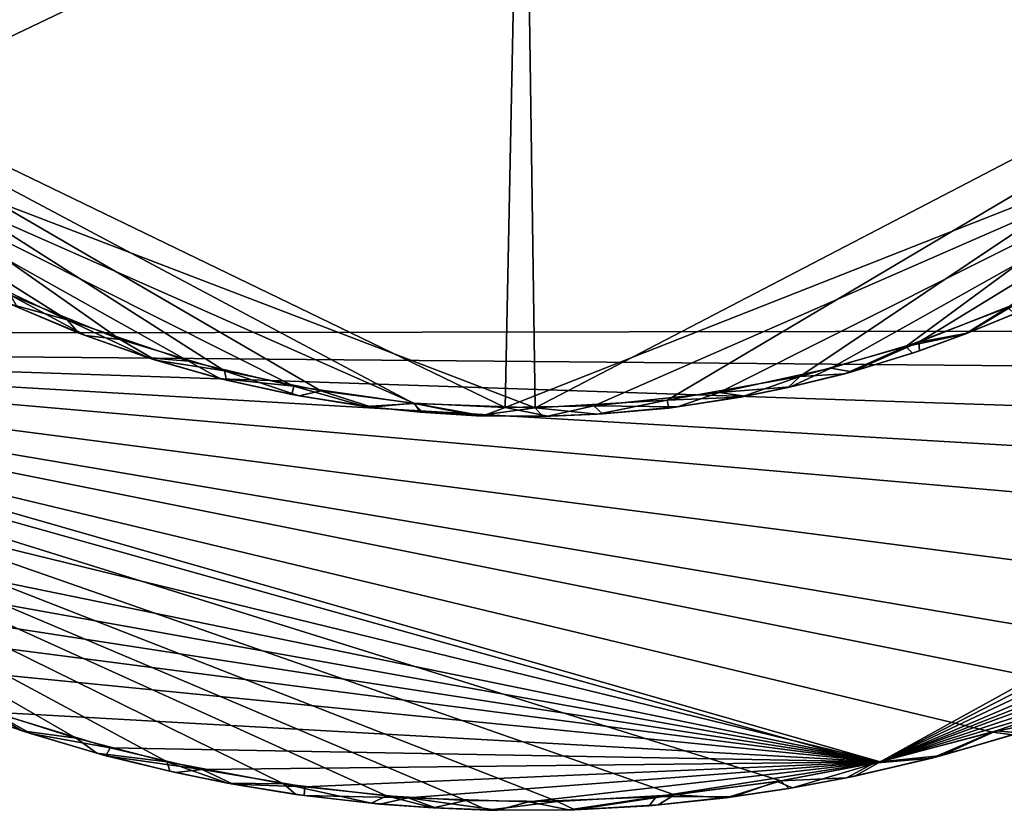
# Model space of a CAD drawing. Header units: inches. Extents: x -7.3 to 7.3, y -7.3 to 7.3.
# Tile 2 of 13: x -2.3 to 2.2, y -7.3 to -3.7. Entities that reach past the tile are written whole.
import ezdxf

# ---------------------------------------------------------------- set-up
doc = ezdxf.new("R2010")
doc.units = ezdxf.units.IN
doc.layers.get('0').update_dxf_attribs({"true_color": 0xc2ced6})

msp = doc.modelspace()

# ---------------------------------------------------------------- linework, layer by layer
for points in [[(-5.1056, -5.1411), (5.1239, -5.1234), (7.2075, 0.7445), (-5.1056, -5.1411)], [(-5.1056, -5.1411), (7.2075, 0.7445), (1.0348, -1.0349), (-5.1056, -5.1411)], [(0.021, -0.3764), (-0.0825, -5.4722), (-4.2497, -3.4546), (0.021, -0.3764)], [(-3.7011, -4.0355), (0.0534, -5.4739), (-0.021, -0.3764), (-3.7011, -4.0355)], [(3.797, -3.9419), (-0.0825, -5.4722), (0.021, -0.3764), (3.797, -3.9419)], [(-0.021, -0.3764), (0.0534, -5.4739), (4.4589, -3.1799), (-0.021, -0.3764)], [(-5.0268, -5.2195), (-0.0122, -0.9871), (4.931, -5.3079), (-5.0268, -5.2195)], [(0.6465, -5.4382), (4.4589, -3.1799), (0.0534, -5.4739), (0.6465, -5.4382)], [(0.6465, -5.4382), (1.2437, -5.3318), (4.4589, -3.1799), (0.6465, -5.4382)], [(1.2437, -5.3318), (1.721, -5.1967), (4.4589, -3.1799), (1.2437, -5.3318)], [(4.4589, -3.1799), (1.721, -5.1967), (2.179, -5.0225), (4.4589, -3.1799)], [(-0.0825, -5.4722), (-0.4964, -5.4518), (-4.2497, -3.4546), (-0.0825, -5.4722)], [(-0.9108, -5.3971), (-1.3439, -5.3072), (-4.2497, -3.4546), (-0.9108, -5.3971)], [(-0.4964, -5.4518), (-0.9108, -5.3971), (-4.2497, -3.4546), (-0.4964, -5.4518)], [(-1.3439, -5.3072), (-1.8133, -5.1652), (-4.2497, -3.4546), (-1.3439, -5.3072)], [(-1.8133, -5.1652), (-2.307, -4.9661), (-4.2497, -3.4546), (-1.8133, -5.1652)], [(-0.0825, -5.4722), (3.797, -3.9419), (0.3178, -5.4648), (-0.0825, -5.4722)], [(3.797, -3.9419), (0.8816, -5.4046), (0.3178, -5.4648), (3.797, -3.9419)], [(3.797, -3.9419), (1.3836, -5.2953), (0.8816, -5.4046), (3.797, -3.9419)], [(3.797, -3.9419), (1.7796, -5.1773), (1.3836, -5.2953), (3.797, -3.9419)], [(1.7796, -5.1773), (3.797, -3.9419), (2.2218, -5.003), (1.7796, -5.1773)], [(-3.7011, -4.0355), (-2.0523, -5.0772), (-1.5057, -5.2636), (-3.7011, -4.0355)], [(-3.7011, -4.0355), (-2.5851, -4.8254), (-2.0523, -5.0772), (-3.7011, -4.0355)], [(-0.4903, -5.4535), (-3.7011, -4.0355), (-1.0318, -5.376), (-0.4903, -5.4535)], [(-1.5057, -5.2636), (-1.0318, -5.376), (-3.7011, -4.0355), (-1.5057, -5.2636)], [(0.0534, -5.4739), (-3.7011, -4.0355), (-0.4903, -5.4535), (0.0534, -5.4739)], [(-2.0523, -5.0772), (-2.5851, -4.8254), (-2.3071, -5.0073), (-2.0523, -5.0772)], [(-1.9701, -5.1486), (-2.2762, -5.0212), (-2.307, -4.9661), (-1.9701, -5.1486)], [(-2.307, -4.9661), (-1.8133, -5.1652), (-1.9701, -5.1486), (-2.307, -4.9661)], [(1.7796, -5.1773), (2.2218, -5.003), (1.997, -5.1376), (1.7796, -5.1773)], [(2.2218, -5.003), (2.234, -5.0396), (1.997, -5.1376), (2.2218, -5.003)], [(-2.0004, -5.1371), (-2.0523, -5.0772), (-2.3071, -5.0073), (-2.0004, -5.1371)], [(-2.0004, -5.1371), (-2.3071, -5.0073), (-2.2762, -5.0212), (-2.0004, -5.1371)], [(-2.2762, -5.0212), (-1.9701, -5.1486), (-2.0004, -5.1371), (-2.2762, -5.0212)], [(2.179, -5.0225), (1.721, -5.1967), (1.9866, -5.1416), (2.179, -5.0225)], [(2.179, -5.0225), (1.9866, -5.1416), (2.2096, -5.0506), (2.179, -5.0225)], [(1.997, -5.1376), (2.234, -5.0396), (2.2096, -5.0506), (1.997, -5.1376)], [(-2.0523, -5.0772), (-2.0004, -5.1371), (-1.6867, -5.2489), (-2.0523, -5.0772)], [(-1.5057, -5.2636), (-2.0523, -5.0772), (-1.6867, -5.2489), (-1.5057, -5.2636)], [(2.2096, -5.0506), (1.9866, -5.1416), (1.997, -5.1376), (2.2096, -5.0506)], [(5.1239, -5.1234), (-5.1056, -5.1411), (1.6054, -7.066), (5.1239, -5.1234)], [(-1.6867, -5.2489), (-2.0004, -5.1371), (-1.9701, -5.1486), (-1.6867, -5.2489)], [(1.6054, -7.066), (4.8004, -5.4264), (5.1239, -5.1234), (1.6054, -7.066)], [(1.997, -5.1376), (1.7815, -5.2169), (1.7796, -5.1773), (1.997, -5.1376)], [(1.7815, -5.2169), (1.997, -5.1376), (1.9866, -5.1416), (1.7815, -5.2169)], [(1.6054, -7.066), (-5.1056, -5.1411), (-4.6869, -5.5276), (1.6054, -7.066)], [(-1.6549, -5.2588), (-1.9701, -5.1486), (-1.8133, -5.1652), (-1.6549, -5.2588)], [(-1.9701, -5.1486), (-1.6549, -5.2588), (-1.6867, -5.2489), (-1.9701, -5.1486)], [(-1.8133, -5.1652), (-1.3439, -5.3072), (-1.6549, -5.2588), (-1.8133, -5.1652)], [(1.3836, -5.2953), (1.7796, -5.1773), (1.4778, -5.3111), (1.3836, -5.2953)], [(1.7796, -5.1773), (1.7815, -5.2169), (1.4778, -5.3111), (1.7796, -5.1773)], [(1.721, -5.1967), (1.7514, -5.2272), (1.9866, -5.1416), (1.721, -5.1967)], [(1.9866, -5.1416), (1.7514, -5.2272), (1.7815, -5.2169), (1.9866, -5.1416)], [(4.6635, -5.5447), (4.3796, -5.7709), (-5.0268, -5.2195), (4.6635, -5.5447)], [(-5.0268, -5.2195), (4.3796, -5.7709), (4.0431, -6.0122), (-5.0268, -5.2195)], [(4.931, -5.3079), (4.6635, -5.5447), (-5.0268, -5.2195), (4.931, -5.3079)], [(-5.0268, -5.2195), (2.6334, -6.7501), (2.1108, -6.9324), (-5.0268, -5.2195)], [(3.0237, -6.5837), (-5.0268, -5.2195), (3.5305, -6.3294), (3.0237, -6.5837)], [(2.6334, -6.7501), (-5.0268, -5.2195), (3.0237, -6.5837), (2.6334, -6.7501)], [(-5.0268, -5.2195), (0.68, -7.2142), (0.1537, -7.2439), (-5.0268, -5.2195)], [(-5.0268, -5.2195), (1.5761, -7.0717), (1.1583, -7.1512), (-5.0268, -5.2195)], [(0.68, -7.2142), (-5.0268, -5.2195), (1.1583, -7.1512), (0.68, -7.2142)], [(2.1108, -6.9324), (1.5761, -7.0717), (-5.0268, -5.2195), (2.1108, -6.9324)], [(-5.0268, -5.2195), (4.0431, -6.0122), (3.5305, -6.3294), (-5.0268, -5.2195)], [(-5.0268, -5.2195), (-0.2594, -7.2401), (-0.615, -7.2188), (-5.0268, -5.2195)], [(-0.615, -7.2188), (-1.0791, -7.1652), (-5.0268, -5.2195), (-0.615, -7.2188)], [(-5.0268, -5.2195), (-1.0791, -7.1652), (-1.6017, -7.066), (-5.0268, -5.2195)], [(-2.4198, -6.8298), (-5.0268, -5.2195), (-2.011, -6.9598), (-2.4198, -6.8298)], [(-5.0268, -5.2195), (-1.6017, -7.066), (-2.011, -6.9598), (-5.0268, -5.2195)], [(-5.0268, -5.2195), (0.1537, -7.2439), (-0.2594, -7.2401), (-5.0268, -5.2195)], [(1.2437, -5.3318), (1.4466, -5.3199), (1.721, -5.1967), (1.2437, -5.3318)], [(1.721, -5.1967), (1.4466, -5.3199), (1.7514, -5.2272), (1.721, -5.1967)], [(1.4778, -5.3111), (1.7815, -5.2169), (1.7514, -5.2272), (1.4778, -5.3111)], [(-1.5057, -5.2636), (-1.6867, -5.2489), (-1.3659, -5.3409), (-1.5057, -5.2636)], [(-1.3659, -5.3409), (-1.6867, -5.2489), (-1.6549, -5.2588), (-1.3659, -5.3409)], [(-1.3439, -5.3072), (-1.335, -5.3485), (-1.6549, -5.2588), (-1.3439, -5.3072)], [(-1.6549, -5.2588), (-1.335, -5.3485), (-1.3659, -5.3409), (-1.6549, -5.2588)], [(-1.0318, -5.376), (-1.5057, -5.2636), (-1.3659, -5.3409), (-1.0318, -5.376)], [(1.7514, -5.2272), (1.4466, -5.3199), (1.4778, -5.3111), (1.7514, -5.2272)], [(-1.3439, -5.3072), (-1.0083, -5.42), (-1.335, -5.3485), (-1.3439, -5.3072)], [(-1.3439, -5.3072), (-0.9108, -5.3971), (-1.0083, -5.42), (-1.3439, -5.3072)], [(0.8816, -5.4046), (1.3836, -5.2953), (1.2024, -5.3794), (0.8816, -5.4046)], [(1.3836, -5.2953), (1.4778, -5.3111), (1.2024, -5.3794), (1.3836, -5.2953)], [(1.2024, -5.3794), (1.4778, -5.3111), (1.4466, -5.3199), (1.2024, -5.3794)], [(-1.0318, -5.376), (-1.3659, -5.3409), (-1.0413, -5.414), (-1.0318, -5.376)], [(-1.0413, -5.414), (-1.3659, -5.3409), (-1.335, -5.3485), (-1.0413, -5.414)], [(-1.335, -5.3485), (-1.0083, -5.42), (-1.0413, -5.414), (-1.335, -5.3485)], [(0.6465, -5.4382), (0.979, -5.4247), (1.2437, -5.3318), (0.6465, -5.4382)], [(1.2437, -5.3318), (0.979, -5.4247), (1.1909, -5.3819), (1.2437, -5.3318)], [(1.2437, -5.3318), (1.1909, -5.3819), (1.4466, -5.3199), (1.2437, -5.3318)], [(1.4466, -5.3199), (1.1909, -5.3819), (1.2024, -5.3794), (1.4466, -5.3199)], [(-1.0318, -5.376), (-1.0413, -5.414), (-0.7113, -5.4667), (-1.0318, -5.376)], [(-0.4903, -5.4535), (-1.0318, -5.376), (-0.7113, -5.4667), (-0.4903, -5.4535)], [(-0.6821, -5.4702), (-1.0083, -5.42), (-0.9108, -5.3971), (-0.6821, -5.4702)], [(-0.9108, -5.3971), (-0.4964, -5.4518), (-0.6821, -5.4702), (-0.9108, -5.3971)], [(0.8816, -5.4046), (1.2024, -5.3794), (0.9982, -5.4212), (0.8816, -5.4046)], [(1.1909, -5.3819), (0.979, -5.4247), (0.9982, -5.4212), (1.1909, -5.3819)], [(0.9982, -5.4212), (1.2024, -5.3794), (1.1909, -5.3819), (0.9982, -5.4212)], [(-0.7113, -5.4667), (-1.0413, -5.414), (-1.0083, -5.42), (-0.7113, -5.4667)], [(-1.0083, -5.42), (-0.6821, -5.4702), (-0.7113, -5.4667), (-1.0083, -5.42)], [(0.0534, -5.4739), (0.3338, -5.5024), (0.6465, -5.4382), (0.0534, -5.4739)], [(0.3178, -5.4648), (0.8816, -5.4046), (0.6931, -5.4694), (0.3178, -5.4648)], [(0.6465, -5.4382), (0.3338, -5.5024), (0.654, -5.4744), (0.6465, -5.4382)], [(0.6465, -5.4382), (0.654, -5.4744), (0.979, -5.4247), (0.6465, -5.4382)], [(0.979, -5.4247), (0.654, -5.4744), (0.6931, -5.4694), (0.979, -5.4247)], [(0.8816, -5.4046), (0.9982, -5.4212), (0.6931, -5.4694), (0.8816, -5.4046)], [(0.6931, -5.4694), (0.9982, -5.4212), (0.979, -5.4247), (0.6931, -5.4694)], [(4.434, -5.7315), (4.8004, -5.4264), (1.6054, -7.066), (4.434, -5.7315)], [(-0.4903, -5.4535), (-0.7113, -5.4667), (-0.4644, -5.4923), (-0.4903, -5.4535)], [(-0.4644, -5.4923), (-0.7113, -5.4667), (-0.6821, -5.4702), (-0.4644, -5.4923)], [(-0.4964, -5.4518), (-0.4535, -5.4933), (-0.6821, -5.4702), (-0.4964, -5.4518)], [(-0.6821, -5.4702), (-0.4535, -5.4933), (-0.4644, -5.4923), (-0.6821, -5.4702)], [(-0.4964, -5.4518), (-0.1804, -5.5098), (-0.4535, -5.4933), (-0.4964, -5.4518)], [(-0.4964, -5.4518), (-0.0825, -5.4722), (-0.1804, -5.5098), (-0.4964, -5.4518)], [(-0.4903, -5.4535), (-0.4644, -5.4923), (-0.2112, -5.5088), (-0.4903, -5.4535)], [(-0.4903, -5.4535), (-0.2112, -5.5088), (0.0534, -5.4739), (-0.4903, -5.4535)], [(-0.2112, -5.5088), (-0.4644, -5.4923), (-0.4535, -5.4933), (-0.2112, -5.5088)], [(0.0881, -5.5116), (0.0534, -5.4739), (-0.2112, -5.5088), (0.0881, -5.5116)], [(0.1095, -5.511), (-0.1804, -5.5098), (-0.0825, -5.4722), (0.1095, -5.511)], [(-0.0825, -5.4722), (0.3178, -5.4648), (0.1095, -5.511), (-0.0825, -5.4722)], [(0.0534, -5.4739), (0.0881, -5.5116), (0.3338, -5.5024), (0.0534, -5.4739)], [(0.3566, -5.5008), (0.1095, -5.511), (0.3178, -5.4648), (0.3566, -5.5008)], [(0.3178, -5.4648), (0.6931, -5.4694), (0.3566, -5.5008), (0.3178, -5.4648)], [(0.654, -5.4744), (0.3338, -5.5024), (0.3566, -5.5008), (0.654, -5.4744)], [(0.3566, -5.5008), (0.6931, -5.4694), (0.654, -5.4744), (0.3566, -5.5008)], [(1.6054, -7.066), (-4.6869, -5.5276), (-4.2519, -5.8659), (1.6054, -7.066)], [(-0.4535, -5.4933), (-0.1804, -5.5098), (-0.2112, -5.5088), (-0.4535, -5.4933)], [(0.0881, -5.5116), (-0.2112, -5.5088), (-0.1804, -5.5098), (0.0881, -5.5116)], [(-0.1804, -5.5098), (0.1095, -5.511), (0.0881, -5.5116), (-0.1804, -5.5098)], [(0.3338, -5.5024), (0.0881, -5.5116), (0.1095, -5.511), (0.3338, -5.5024)], [(0.1095, -5.511), (0.3566, -5.5008), (0.3338, -5.5024), (0.1095, -5.511)], [(3.988, -6.049), (4.434, -5.7315), (1.6054, -7.066), (3.988, -6.049)], [(-3.9621, -6.065), (1.6054, -7.066), (-4.2519, -5.8659), (-3.9621, -6.065)], [(1.6054, -7.066), (-3.9621, -6.065), (-3.6574, -6.2539), (1.6054, -7.066)], [(3.988, -6.049), (1.6054, -7.066), (3.6366, -6.2657), (3.988, -6.049)], [(-3.3487, -6.4243), (1.6054, -7.066), (-3.6574, -6.2539), (-3.3487, -6.4243)], [(1.6054, -7.066), (3.3281, -6.4354), (3.6366, -6.2657), (1.6054, -7.066)], [(-3.3487, -6.4243), (-2.9586, -6.6148), (1.6054, -7.066), (-3.3487, -6.4243)], [(3.3281, -6.4354), (1.6054, -7.066), (2.9324, -6.6256), (3.3281, -6.4354)], [(-2.9586, -6.6148), (-2.3873, -6.8424), (1.6054, -7.066), (-2.9586, -6.6148)], [(2.9324, -6.6256), (1.6054, -7.066), (2.5232, -6.7913), (2.9324, -6.6256)], [(2.1108, -6.9324), (2.6334, -6.7501), (2.4551, -6.8578), (2.1108, -6.9324)], [(2.5232, -6.7913), (1.6054, -7.066), (2.127, -6.9263), (2.5232, -6.7913)], [(2.5232, -6.7913), (2.127, -6.9263), (2.2286, -6.9348), (2.5232, -6.7913)], [(-2.5025, -6.8404), (-2.4198, -6.8298), (-2.2553, -6.9262), (-2.5025, -6.8404)], [(-2.4859, -6.8465), (-2.5025, -6.8404), (-2.2553, -6.9262), (-2.4859, -6.8465)], [(-2.3873, -6.8424), (-2.4859, -6.8465), (-2.217, -6.9387), (-2.3873, -6.8424)], [(-2.2553, -6.9262), (-2.217, -6.9387), (-2.4859, -6.8465), (-2.2553, -6.9262)], [(-2.4198, -6.8298), (-2.011, -6.9598), (-2.2553, -6.9262), (-2.4198, -6.8298)], [(1.6054, -7.066), (-2.3873, -6.8424), (-1.8591, -7.0019), (1.6054, -7.066)], [(-1.8591, -7.0019), (-2.3873, -6.8424), (-2.217, -6.9387), (-1.8591, -7.0019)], [(2.1108, -6.9324), (2.4551, -6.8578), (2.2014, -6.9434), (2.1108, -6.9324)], [(-2.2553, -6.9262), (-2.011, -6.9598), (-1.9191, -7.0269), (-2.2553, -6.9262)], [(-2.217, -6.9387), (-2.2553, -6.9262), (-1.9191, -7.0269), (-2.217, -6.9387)], [(-1.8591, -7.0019), (-2.217, -6.9387), (-1.8783, -7.0381), (-1.8591, -7.0019)], [(-1.9191, -7.0269), (-1.8783, -7.0381), (-2.217, -6.9387), (-1.9191, -7.0269)], [(1.5761, -7.0717), (2.1108, -6.9324), (1.8377, -7.0493), (1.5761, -7.0717)], [(1.8825, -7.0372), (2.127, -6.9263), (1.6054, -7.066), (1.8825, -7.0372)], [(1.8377, -7.0493), (2.1108, -6.9324), (2.2014, -6.9434), (1.8377, -7.0493)], [(1.8825, -7.0372), (1.8377, -7.0493), (2.2014, -6.9434), (1.8825, -7.0372)], [(2.127, -6.9263), (1.8825, -7.0372), (2.2286, -6.9348), (2.127, -6.9263)], [(2.2014, -6.9434), (2.2286, -6.9348), (1.8825, -7.0372), (2.2014, -6.9434)], [(-2.011, -6.9598), (-1.6017, -7.066), (-1.9191, -7.0269), (-2.011, -6.9598)], [(-1.9191, -7.0269), (-1.6017, -7.066), (-1.5896, -7.1082), (-1.9191, -7.0269)], [(-1.8783, -7.0381), (-1.9191, -7.0269), (-1.5896, -7.1082), (-1.8783, -7.0381)], [(-1.4449, -7.0998), (-1.8591, -7.0019), (-1.8783, -7.0381), (-1.4449, -7.0998)], [(-1.8783, -7.0381), (-1.5646, -7.1137), (-1.4449, -7.0998), (-1.8783, -7.0381)], [(-1.5896, -7.1082), (-1.5646, -7.1137), (-1.8783, -7.0381), (-1.5896, -7.1082)], [(1.6054, -7.066), (-1.8591, -7.0019), (-1.4449, -7.0998), (1.6054, -7.066)], [(1.6054, -7.066), (1.4916, -7.1297), (1.8825, -7.0372), (1.6054, -7.066)], [(1.8377, -7.0493), (1.8825, -7.0372), (1.4916, -7.1297), (1.8377, -7.0493)], [(-1.5896, -7.1082), (-1.6017, -7.066), (-1.3314, -7.1609), (-1.5896, -7.1082)], [(-1.6017, -7.066), (-1.0791, -7.1652), (-1.3314, -7.1609), (-1.6017, -7.066)], [(-0.9828, -7.1777), (1.6054, -7.066), (-1.4449, -7.0998), (-0.9828, -7.1777)], [(-0.5181, -7.2279), (1.6054, -7.066), (-0.9828, -7.1777), (-0.5181, -7.2279)], [(-0.5181, -7.2279), (0.0247, -7.2454), (1.6054, -7.066), (-0.5181, -7.2279)], [(1.6054, -7.066), (0.0247, -7.2454), (0.5981, -7.2224), (1.6054, -7.066)], [(1.1414, -7.1542), (1.6054, -7.066), (0.5981, -7.2224), (1.1414, -7.1542)], [(1.6054, -7.066), (1.1414, -7.1542), (1.2114, -7.182), (1.6054, -7.066)], [(1.1583, -7.1512), (1.5761, -7.0717), (1.4541, -7.1373), (1.1583, -7.1512)], [(1.6054, -7.066), (1.2114, -7.182), (1.4916, -7.1297), (1.6054, -7.066)], [(1.4541, -7.1373), (1.5761, -7.0717), (1.8377, -7.0493), (1.4541, -7.1373)], [(1.4916, -7.1297), (1.4541, -7.1373), (1.8377, -7.0493), (1.4916, -7.1297)], [(-1.5646, -7.1137), (-1.5896, -7.1082), (-1.3314, -7.1609), (-1.5646, -7.1137)], [(-1.4449, -7.0998), (-1.5646, -7.1137), (-1.306, -7.1655), (-1.4449, -7.0998)], [(-1.3314, -7.1609), (-1.306, -7.1655), (-1.5646, -7.1137), (-1.3314, -7.1609)], [(-0.9828, -7.1777), (-1.4449, -7.0998), (-1.306, -7.1655), (-0.9828, -7.1777)], [(1.4541, -7.1373), (1.4916, -7.1297), (1.2114, -7.182), (1.4541, -7.1373)], [(-1.0233, -7.2121), (-1.3314, -7.1609), (-1.0791, -7.1652), (-1.0233, -7.2121)], [(-1.306, -7.1655), (-1.3314, -7.1609), (-1.0233, -7.2121), (-1.306, -7.1655)], [(-0.9859, -7.2172), (-0.9828, -7.1777), (-1.306, -7.1655), (-0.9859, -7.2172)], [(-1.0233, -7.2121), (-0.9859, -7.2172), (-1.306, -7.1655), (-1.0233, -7.2121)], [(-0.6835, -7.2519), (-1.0233, -7.2121), (-1.0791, -7.1652), (-0.6835, -7.2519)], [(-1.0791, -7.1652), (-0.615, -7.2188), (-0.6835, -7.2519), (-1.0791, -7.1652)], [(1.1414, -7.1542), (0.5981, -7.2224), (0.9484, -7.222), (1.1414, -7.1542)], [(0.68, -7.2142), (1.1583, -7.1512), (0.9121, -7.2268), (0.68, -7.2142)], [(0.9121, -7.2268), (1.1583, -7.1512), (1.1942, -7.1848), (0.9121, -7.2268)], [(1.1414, -7.1542), (0.9484, -7.222), (1.2114, -7.182), (1.1414, -7.1542)], [(1.1583, -7.1512), (1.4541, -7.1373), (1.1942, -7.1848), (1.1583, -7.1512)], [(1.2114, -7.182), (1.1942, -7.1848), (1.4541, -7.1373), (1.2114, -7.182)], [(-0.9859, -7.2172), (-1.0233, -7.2121), (-0.6835, -7.2519), (-0.9859, -7.2172)], [(-0.5181, -7.2279), (-0.9828, -7.1777), (-0.9859, -7.2172), (-0.5181, -7.2279)], [(-0.9859, -7.2172), (-0.6449, -7.2556), (-0.5181, -7.2279), (-0.9859, -7.2172)], [(-0.6835, -7.2519), (-0.6449, -7.2556), (-0.9859, -7.2172), (-0.6835, -7.2519)], [(-0.615, -7.2188), (-0.4061, -7.2724), (-0.6835, -7.2519), (-0.615, -7.2188)], [(-0.615, -7.2188), (-0.2594, -7.2401), (-0.4061, -7.2724), (-0.615, -7.2188)], [(0.1537, -7.2439), (0.68, -7.2142), (0.2314, -7.2814), (0.1537, -7.2439)], [(0.2314, -7.2814), (0.68, -7.2142), (0.6065, -7.2585), (0.2314, -7.2814)], [(0.68, -7.2142), (0.9121, -7.2268), (0.6065, -7.2585), (0.68, -7.2142)], [(0.9484, -7.222), (0.9121, -7.2268), (1.1942, -7.1848), (0.9484, -7.222)], [(1.1942, -7.1848), (1.2114, -7.182), (0.9484, -7.222), (1.1942, -7.1848)], [(-0.6449, -7.2556), (-0.6835, -7.2519), (-0.4061, -7.2724), (-0.6449, -7.2556)], [(-0.3945, -7.273), (-0.5181, -7.2279), (-0.6449, -7.2556), (-0.3945, -7.273)], [(-0.4061, -7.2724), (-0.3945, -7.273), (-0.6449, -7.2556), (-0.4061, -7.2724)], [(-0.5181, -7.2279), (-0.3945, -7.273), (-0.1156, -7.2836), (-0.5181, -7.2279)], [(0.0247, -7.2454), (-0.5181, -7.2279), (-0.1156, -7.2836), (0.0247, -7.2454)], [(-0.2594, -7.2401), (-0.1611, -7.2826), (-0.4061, -7.2724), (-0.2594, -7.2401)], [(-0.2594, -7.2401), (0.1537, -7.2439), (-0.1611, -7.2826), (-0.2594, -7.2401)], [(0.1537, -7.2439), (0.2314, -7.2814), (-0.1611, -7.2826), (0.1537, -7.2439)], [(0.0247, -7.2454), (-0.1156, -7.2836), (0.2042, -7.2811), (0.0247, -7.2454)], [(0.5981, -7.2224), (0.0247, -7.2454), (0.2042, -7.2811), (0.5981, -7.2224)], [(0.5981, -7.2224), (0.2042, -7.2811), (0.5667, -7.2629), (0.5981, -7.2224)], [(0.5667, -7.2629), (0.2042, -7.2811), (0.2314, -7.2814), (0.5667, -7.2629)], [(0.2314, -7.2814), (0.6065, -7.2585), (0.5667, -7.2629), (0.2314, -7.2814)], [(0.5981, -7.2224), (0.5667, -7.2629), (0.9484, -7.222), (0.5981, -7.2224)], [(0.9121, -7.2268), (0.9484, -7.222), (0.5667, -7.2629), (0.9121, -7.2268)], [(0.5667, -7.2629), (0.6065, -7.2585), (0.9121, -7.2268), (0.5667, -7.2629)], [(-0.3945, -7.273), (-0.4061, -7.2724), (-0.1611, -7.2826), (-0.3945, -7.273)], [(-0.1611, -7.2826), (-0.1156, -7.2836), (-0.3945, -7.273), (-0.1611, -7.2826)], [(-0.1156, -7.2836), (-0.1611, -7.2826), (0.2314, -7.2814), (-0.1156, -7.2836)], [(0.2314, -7.2814), (0.2042, -7.2811), (-0.1156, -7.2836), (0.2314, -7.2814)]]:
    msp.add_lwpolyline(points)

doc.saveas('drawing.dxf')
